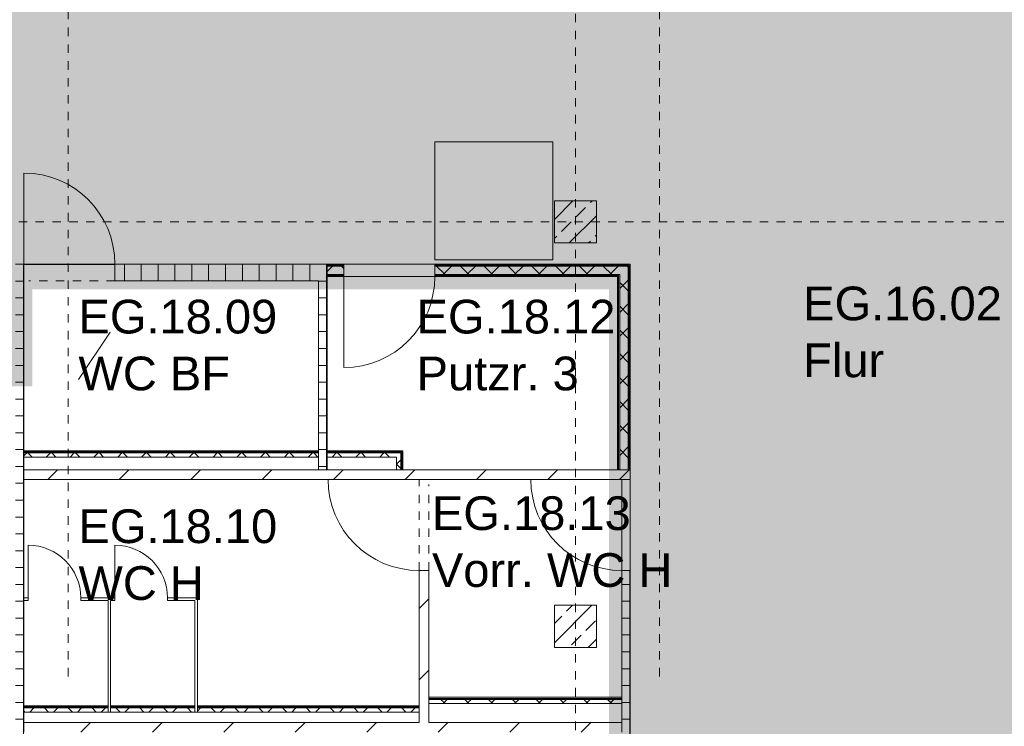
# Model space of a CAD drawing. Header units: metres. Extents: x -54 to 119, y -77 to 33.
# Tile 12 of 138: x -7 to 4, y -42 to -34. Entities that reach past the tile are written whole.
import ezdxf

# ---------------------------------------------------------------- set-up
doc = ezdxf.new("R2010")
doc.units = ezdxf.units.M
doc.linetypes.add('Rasterlinie', pattern=[0.019, 0.01, -0.003, 0.003, -0.003])
doc.linetypes.add('Über Schnittebene 1', pattern=[0.001, 0, -0.001])
for name, color, linetype, lineweight in [('A_Allgemeine Beschriftungen', 7, 'Continuous', 9), ('A_Detailelemente', 7, 'Continuous', 9), ('A_Geschossdecken', 7, 'Continuous', 9), ('A_Importierte Elemente in Familien', 7, 'Continuous', 9), ('A_Raster', 7, 'Continuous', 9), ('A_Räume_Beschriftung', 7, 'Continuous', 9), ('A_Tragwerksstützen_Stahlbeton', 7, 'Continuous', 18), ('A_Türen', 7, 'Continuous', 9), ('A_Wände', 7, 'Continuous', 9), ('A_Wände_Schraffur', 7, 'Continuous', 18)]:
    doc.layers.add(name, color=color, linetype=linetype, lineweight=lineweight)
doc.styles.add('Arial_B', font='txt', dxfattribs={"height": 0.3999999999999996})
pattern_1 = [(0, (0, 0), (0, 0.2), []), (90, (0, 0), (-0.2, 1.224646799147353e-17), [])]
pattern_2 = [(45, (0, 0), (-0.4242640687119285, 0.4242640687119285), [])]
pattern_3 = [(45, (0, 0), (-0.2283954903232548, 0.2283954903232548), []), (45, (0.228, 0), (-0.2283954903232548, 0.2283954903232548), [0.161, -0.081])]
pattern_4 = [(45, (0, 0), (-0.1414213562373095, 0.1414213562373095), []), (135, (0, 0), (-0.1414213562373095, -0.1414213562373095), [])]

# ---------------------------------------------------------------- blocks, each defined once
blk = doc.blocks.new('GSH_Tuer_I_1flg_SZ_OL - 1080x3200_2135_Voll-4240625-BS_Übersicht_EG_BRANDSCHUTZ')
at = {"layer": 'A_Türen', "linetype": 'Über Schnittebene 1'}
for p, q in [((-0.540000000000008, 0.0855653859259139), (0.479999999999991, 0.0855653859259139)), ((-0.540000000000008, -0.1144346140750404), (0.5399999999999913, -0.1144346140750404))]:
    blk.add_line(p, q, dxfattribs=at)
at = {"layer": 'A_Türen'}
blk.add_line((0.5399999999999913, -1.194434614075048), (0.5399999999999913, -0.1144346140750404), dxfattribs=at)
blk.add_arc((0.5399999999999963, -0.1144346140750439), 1.080000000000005, 179.9999999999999, 269.9999999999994, dxfattribs=at)
blk = doc.blocks.new('GSH_Tuer_I_1flg_SZ_OL - 1080x3200_2135_Voll-4240630-BS_Übersicht_EG_BRANDSCHUTZ')
at = {"layer": 'A_Türen'}
blk.add_line((0.5399999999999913, 1.169434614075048), (0.5399999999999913, 0.0894346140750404), dxfattribs=at)
at = {"layer": 'A_Türen', "linetype": 'Über Schnittebene 1'}
for p, q in [((-0.540000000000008, 0.08943461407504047), (0.5399999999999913, 0.08943461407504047)), ((-0.540000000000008, -0.06056538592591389), (0.479999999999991, -0.06056538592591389))]:
    blk.add_line(p, q, dxfattribs=at)
at = {"layer": 'A_Türen'}
blk.add_arc((0.5399999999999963, 0.08943461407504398), 1.080000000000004, 90.00000000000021, 180.0000000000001, dxfattribs=at)
blk = doc.blocks.new('IPRO_Tuer_I_WC - 625x2000-3642983-BS_Übersicht_EG_BRANDSCHUTZ')
at = {"layer": 'A_Türen'}
blk.add_line((0.3124999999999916, -0.02943461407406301), (0.3124999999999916, -0.6544346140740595), dxfattribs=at)
blk.add_arc((0.3124999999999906, -0.02943461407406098), 0.6249999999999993, 180.0000000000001, 269.9999999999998, dxfattribs=at)
blk = doc.blocks.new('GSH_Tuer_I_1flg_SZ_OL - 1080x3000_2135_Voll-4495170-BS_Übersicht_EG_BRANDSCHUTZ')
at = {"layer": 'A_Türen'}
blk.add_line((0.5399999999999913, 1.151934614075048), (0.5399999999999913, 0.07193461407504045), dxfattribs=at)
at = {"layer": 'A_Türen', "linetype": 'Über Schnittebene 1'}
for p, q in [((-0.540000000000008, 0.07193461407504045), (0.5399999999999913, 0.07193461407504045)), ((-0.540000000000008, -0.04306538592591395), (0.479999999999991, -0.04306538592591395))]:
    blk.add_line(p, q, dxfattribs=at)
at = {"layer": 'A_Türen'}
blk.add_arc((0.5399999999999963, 0.07193461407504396), 1.080000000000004, 90.00000000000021, 180.0000000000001, dxfattribs=at)
blk = doc.blocks.new('GSH_Tuer_I_1flg_SZ_OL - 1080x3200_2135_Voll-4494885-BS_Übersicht_EG_BRANDSCHUTZ')
at = {"layer": 'A_Türen'}
blk.add_line((0.5399999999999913, 1.144434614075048), (0.5399999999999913, 0.06443461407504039), dxfattribs=at)
at = {"layer": 'A_Türen', "linetype": 'Über Schnittebene 1'}
for p, q in [((-0.540000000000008, 0.06443461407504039), (0.5399999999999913, 0.06443461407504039)), ((-0.540000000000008, -0.03556538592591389), (0.479999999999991, -0.03556538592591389))]:
    blk.add_line(p, q, dxfattribs=at)
at = {"layer": 'A_Türen'}
blk.add_arc((0.5399999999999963, 0.06443461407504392), 1.080000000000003, 90.00000000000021, 180.0000000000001, dxfattribs=at)
blk = doc.blocks.new('Fluchtweg - Pfeil 1 - Pfeil  1_RW-4646428-BS_Übersicht_EG_BRANDSCHUTZ')
at = {"layer": 'A_Allgemeine Beschriftungen'}
for points in [[(-0.00406858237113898, 2.146699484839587e-16), (-0.00140641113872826, 0.002662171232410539), (-0.001406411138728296, -0.002662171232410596)], [(0.005931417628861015, -0.001200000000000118), (-0.001406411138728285, -0.001200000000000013), (-0.001406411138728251, 0.001199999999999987), (0.005931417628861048, 0.001199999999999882)]]:
    blk.add_hatch(color=256, dxfattribs=at).paths.add_polyline_path(points, flags=0)
blk = doc.blocks.new('Brandmelder DIN ISO 23601 - Brandmelder-7036843-BS_Übersicht_EG_BRANDSCHUTZ')
at = {"layer": 'A_Importierte Elemente in Familien'}
h = blk.add_hatch(color=256, dxfattribs=at)
edge = h.paths.add_edge_path(flags=0)
edge.add_line((-0.002467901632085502, 0.002712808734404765), (-0.002467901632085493, 0.001238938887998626))
edge.add_line((-0.002467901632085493, 0.001238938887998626), (-0.002027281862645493, 0.001238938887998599))
edge.add_line((-0.002027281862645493, 0.001238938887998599), (-0.002027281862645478, -0.00112065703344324))
edge.add_line((-0.002155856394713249, -0.001120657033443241), (-0.002027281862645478, -0.00112065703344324))
edge.add_line((-0.002155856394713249, -0.001120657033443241), (-0.002155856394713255, -0.000303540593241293))
edge.add_line((-0.002155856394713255, -0.0003035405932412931), (-0.00221021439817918, -0.0001129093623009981))
edge.add_arc((-0.002446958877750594, -0.00019667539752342), 0.000251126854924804, 19.48503514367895, 160.6502538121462)
edge.add_line((-0.002683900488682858, -0.0001134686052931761), (-0.002683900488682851, -0.001373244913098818))
edge.add_line((-0.002683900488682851, -0.001373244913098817), (-0.002075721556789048, -0.002539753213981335))
edge.add_line((-0.002075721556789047, -0.002672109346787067), (-0.002075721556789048, -0.002539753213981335))
edge.add_line((-0.002075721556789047, -0.002672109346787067), (-0.0002212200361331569, -0.002672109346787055))
edge.add_line((-0.0002212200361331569, -0.002672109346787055), (-0.0002212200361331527, -0.003341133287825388))
edge.add_line((-0.0002212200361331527, -0.003341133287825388), (-0.003341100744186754, -0.003341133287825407))
edge.add_line((-0.003341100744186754, -0.003341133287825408), (-0.003341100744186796, 0.003341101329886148))
edge.add_line((-0.003341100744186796, 0.003341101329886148), (-0.0009763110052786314, 0.003341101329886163))
edge.add_line((-0.0009763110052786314, 0.003341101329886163), (-0.0009763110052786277, 0.002712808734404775))
edge.add_line((-0.0009763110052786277, 0.002712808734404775), (-0.002467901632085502, 0.002712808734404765))
h = blk.add_hatch(color=256, dxfattribs=at)
edge = h.paths.add_edge_path(flags=0)
edge.add_line((-0.0004104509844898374, -0.0002696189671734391), (-0.0003859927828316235, -0.000231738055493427))
edge.add_line((-0.000419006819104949, -0.0002847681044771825), (-0.0004104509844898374, -0.0002696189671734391))
edge = h.paths.add_edge_path(flags=0)
edge.add_line((-0.0008851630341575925, -4.099037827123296e-06), (-0.000885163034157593, 7.129604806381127e-06))
edge.add_line((-0.0009633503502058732, -4.099037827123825e-06), (-0.0008851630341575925, -4.099037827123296e-06))
edge = h.paths.add_edge_path(flags=0)
edge.add_line((-0.001441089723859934, 0.0001774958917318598), (-0.001441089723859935, 0.0002505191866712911))
edge.add_line((-0.001543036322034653, 0.0001774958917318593), (-0.001441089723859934, 0.0001774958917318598))
edge = h.paths.add_edge_path(flags=0)
edge.add_line((0.002021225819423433, 0.00196148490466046), (0.0009645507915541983, 0.001633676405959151))
edge.add_line((0.0009645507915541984, 0.001633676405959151), (0.001140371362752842, 0.0005473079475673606))
edge.add_line((0.001140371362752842, 0.0005473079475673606), (0.0005895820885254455, -0.0008552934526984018))
edge.add_line((0.0005895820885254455, -0.0008552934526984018), (0.001136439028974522, -0.001623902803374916))
edge.add_line((0.001136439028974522, -0.001623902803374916), (0.001136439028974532, -0.003341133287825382))
edge.add_line((0.001136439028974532, -0.003341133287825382), (-0.0002212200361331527, -0.00334113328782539))
edge.add_line((-0.0002212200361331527, -0.00334113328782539), (-0.0002212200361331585, -0.002287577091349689))
edge.add_arc((-0.0004260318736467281, -0.001868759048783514), 0.0004662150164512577, 296.0597167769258, 351.2581299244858)
edge.add_line((3.476716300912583e-05, -0.001939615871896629), (3.476716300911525e-05, -0.0002322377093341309))
edge.add_arc((-0.0001757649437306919, -0.0003601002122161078), 0.0002463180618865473, 31.27157321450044, 148.5923489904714)
edge.add_line((-0.0004313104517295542, -0.000284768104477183), (-0.000419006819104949, -0.0002847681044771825))
edge.add_line((-0.0004313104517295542, -0.000284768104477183), (-0.0004313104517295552, -1.72525404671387e-05))
edge.add_arc((-0.0006610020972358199, -5.653615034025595e-05), 0.0002330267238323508, 9.705258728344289, 164.1444958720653)
edge.add_line((-0.0009633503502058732, -4.099037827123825e-06), (-0.0009633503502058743, 0.0001935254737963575))
edge.add_arc((-0.00121357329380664, 0.0001268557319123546), 0.0002589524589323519, 14.91936452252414, 151.4743111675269)
edge.add_line((-0.001543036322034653, 0.0001774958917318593), (-0.00154303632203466, 0.00123893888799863))
edge.add_line((-0.00154303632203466, 0.00123893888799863), (-0.0009763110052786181, 0.001238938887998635))
edge.add_line((-0.0009763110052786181, 0.001238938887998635), (-0.0009763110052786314, 0.003341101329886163))
edge.add_line((-0.0009763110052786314, 0.003341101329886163), (0.002021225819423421, 0.003341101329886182))
edge.add_line((0.002021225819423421, 0.003341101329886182), (0.002021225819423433, 0.00196148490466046))
h = blk.add_hatch(color=256, dxfattribs=at)
edge = h.paths.add_edge_path(flags=0)
edge.add_line((0.003341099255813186, 0.00334110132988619), (0.003341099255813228, -0.003341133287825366))
edge.add_line((0.003341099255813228, -0.003341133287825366), (0.001136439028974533, -0.003341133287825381))
edge.add_line((0.001136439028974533, -0.003341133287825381), (0.001136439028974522, -0.001623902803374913))
edge.add_arc((0.002245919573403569, -0.001540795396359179), 0.001112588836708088, 184.2838313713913, 228.6293256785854)
edge.add_arc((0.002432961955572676, -0.001078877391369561), 0.00159142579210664, 234.5778982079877, 279.8555089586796)
edge.add_line((0.002705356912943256, -0.002646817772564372), (0.002705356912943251, -0.001941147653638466))
edge.add_line((0.002705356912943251, -0.001941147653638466), (0.002694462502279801, -0.001578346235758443))
edge.add_line((0.002694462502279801, -0.001578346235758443), (0.002705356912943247, -0.001226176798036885))
edge.add_line((0.002705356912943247, -0.001226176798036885), (0.002705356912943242, -0.0005055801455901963))
edge.add_line((0.002705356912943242, -0.0005055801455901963), (0.002702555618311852, -0.0001150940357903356))
edge.add_line((0.002702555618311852, -0.0001150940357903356), (0.002705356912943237, 0.0002291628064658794))
edge.add_line((0.002705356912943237, 0.0002291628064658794), (0.002705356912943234, 0.000951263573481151))
edge.add_arc((0.003490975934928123, 0.002307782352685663), 0.001567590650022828, 224.4196320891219, 239.9230017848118, ccw=False)
edge.add_arc((0.003312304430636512, 0.002106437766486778), 0.001299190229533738, 186.4059159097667, 223.5925616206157, ccw=False)
edge.add_line((0.002021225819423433, 0.001961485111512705), (0.002021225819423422, 0.003341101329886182))
edge.add_line((0.002021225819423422, 0.003341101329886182), (0.003341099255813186, 0.00334110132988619))
h = blk.add_hatch(color=256, dxfattribs=at)
edge = h.paths.add_edge_path(flags=0)
edge.add_line((-0.002254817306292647, 0.001975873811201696), (-0.002135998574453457, 0.001975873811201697))
edge.add_line((-0.002254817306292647, 0.001975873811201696), (-0.00225481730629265, 0.002516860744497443))
edge.add_line((-0.00225481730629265, 0.002516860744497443), (-0.001189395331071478, 0.002516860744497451))
edge.add_line((-0.001189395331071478, 0.002516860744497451), (-0.001189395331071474, 0.001975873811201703))
edge.add_line((-0.001311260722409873, 0.001975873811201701), (-0.001189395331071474, 0.001975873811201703))
edge.add_arc((-0.001723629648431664, 0.001981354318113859), 0.0004124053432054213, 359.2385667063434, 540.7614332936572)
h = blk.add_hatch(color=256, dxfattribs=at)
edge = h.paths.add_edge_path(flags=0)
edge.add_arc((-0.001723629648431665, 0.001981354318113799), 0.0004124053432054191, 180.7614332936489, 359.238566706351)
edge.add_line((-0.001189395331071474, 0.001975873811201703), (-0.001311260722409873, 0.001975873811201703))
edge.add_line((-0.001189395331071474, 0.001975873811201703), (-0.001189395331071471, 0.001434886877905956))
edge.add_line((-0.001189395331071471, 0.001434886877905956), (-0.001428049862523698, 0.001434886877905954))
edge.add_line((-0.001428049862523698, 0.001434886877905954), (-0.001428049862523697, 0.001238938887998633))
edge.add_line((-0.00154303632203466, 0.001238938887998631), (-0.001428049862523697, 0.001238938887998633))
edge.add_arc((-0.001785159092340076, 0.001244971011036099), 0.0002421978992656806, 358.5728574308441, 541.4271425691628)
edge.add_line((-0.002088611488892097, 0.001238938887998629), (-0.002027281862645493, 0.0012389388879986))
edge.add_line((-0.002088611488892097, 0.001238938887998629), (-0.002088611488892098, 0.00143488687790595))
edge.add_line((-0.002088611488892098, 0.00143488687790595), (-0.002254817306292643, 0.001434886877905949))
edge.add_line((-0.002254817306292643, 0.001434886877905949), (-0.002254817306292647, 0.001975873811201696))
edge.add_line((-0.002254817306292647, 0.001975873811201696), (-0.002135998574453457, 0.001975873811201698))
h = blk.add_hatch(color=256, dxfattribs=at)
edge = h.paths.add_edge_path(flags=0)
edge.add_arc((0.003327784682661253, 0.001482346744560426), 0.001399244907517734, 159.8611230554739, 243.5874614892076)
edge.add_line((0.002705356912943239, 0.0002291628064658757), (0.002702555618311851, -0.0001150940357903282))
edge.add_arc((0.00371151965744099, 0.001593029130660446), 0.001983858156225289, 205.7146269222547, 239.4302581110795, ccw=False)
edge.add_arc((-0.001008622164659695, -0.0002391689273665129), 0.003089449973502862, 18.32656048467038, 31.17235520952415)
edge.add_arc((0.001044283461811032, 0.0008715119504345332), 0.0007663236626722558, 39.59896584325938, 95.97218717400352)
edge.add_line((0.0009645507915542, 0.001633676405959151), (0.002021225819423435, 0.00196148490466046))
h = blk.add_hatch(color=256, dxfattribs=at)
edge = h.paths.add_edge_path(flags=0)
edge.add_arc((0.002682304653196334, 0.00119282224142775), 0.001395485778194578, 189.6059068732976, 216.7551333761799)
edge.add_arc((0.002446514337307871, 0.0008750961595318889), 0.001022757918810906, 210.3855511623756, 284.4978676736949)
edge.add_line((0.002702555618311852, -0.0001150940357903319), (0.002705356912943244, -0.0005055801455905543))
edge.add_arc((0.003218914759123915, 0.002198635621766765), 0.002752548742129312, 242.9553600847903, 259.2470052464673, ccw=False)
edge.add_arc((0.002966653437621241, 0.001607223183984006), 0.002111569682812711, 210.1294976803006, 241.75515556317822, ccw=False)
edge.add_line((0.00114037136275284, 0.0005473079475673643), (0.0009645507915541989, 0.001633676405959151))
edge.add_arc((0.0001178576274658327, 0.0007804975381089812), 0.001201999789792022, 8.586404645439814, 45.21860566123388, ccw=False)
h = blk.add_hatch(color=256, dxfattribs=at)
edge = h.paths.add_edge_path(flags=0)
edge.add_line((0.002705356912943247, -0.001226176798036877), (0.002694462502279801, -0.001578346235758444))
edge.add_arc((0.002879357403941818, -0.0001194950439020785), 0.001470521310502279, 242.0142221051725, 262.77683994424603, ccw=False)
edge.add_arc((0.003389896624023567, 0.0005059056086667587), 0.002267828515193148, 220.2675334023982, 238.0351821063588, ccw=False)
edge.add_arc((0.001070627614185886, -0.001458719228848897), 0.0007717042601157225, 40.26753340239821, 128.5615330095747)
edge.add_line((0.000589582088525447, -0.0008552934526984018), (0.001140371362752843, 0.0005473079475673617))
edge.add_arc((0.002844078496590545, 0.0004649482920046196), 0.001696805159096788, 177.2323940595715, 265.3105741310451)
h = blk.add_hatch(color=256, dxfattribs=at)
edge = h.paths.add_edge_path(flags=0)
edge.add_arc((0.002095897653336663, -0.0008907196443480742), 0.0009116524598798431, 214.9220074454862, 311.0389025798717)
edge.add_line((0.002694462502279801, -0.001578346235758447), (0.002705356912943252, -0.001941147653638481))
edge.add_arc((0.002179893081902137, -0.000491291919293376), 0.001540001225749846, 227.3461867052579, 289.9217778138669, ccw=False)
edge.add_line((0.001136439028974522, -0.001623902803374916), (0.000589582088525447, -0.0008552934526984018))
edge.add_arc((0.000501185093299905, -0.001770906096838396), 0.0009198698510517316, 22.924189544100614, 84.48552141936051, ccw=False)
at = {"layer": 'A_Allgemeine Beschriftungen'}
for p, q in [((-0.003499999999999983, -0.003499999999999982), (-0.003500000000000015, 0.003500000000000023)), ((-0.003500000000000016, 0.003500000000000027), (0.003499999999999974, 0.003500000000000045)), ((0.003499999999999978, 0.003500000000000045), (0.003499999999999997, -0.003499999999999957)), ((0.003499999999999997, -0.003499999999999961), (-0.00349999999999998, -0.003499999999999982))]:
    blk.add_line(p, q, dxfattribs=at)
at = {"layer": 'A_Importierte Elemente in Familien', "flags": 128}
for points in [[(0.003499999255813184, 0.003500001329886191), (0.001749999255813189, 0.00350000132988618), (-7.441868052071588e-10, 0.003500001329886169), (-0.0017500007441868, 0.003500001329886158), (-0.003500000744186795, 0.003500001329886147)], [(-0.003500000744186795, 0.003500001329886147), (-0.003500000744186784, 0.001750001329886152), (-0.003500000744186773, 1.329886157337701e-09), (-0.003500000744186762, -0.001749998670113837), (-0.003500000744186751, -0.003499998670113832)], [(0.003499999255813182, 0.003500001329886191), (0.001749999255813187, 0.00350000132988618), (-7.4418680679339e-10, 0.003500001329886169), (-0.001750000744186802, 0.003500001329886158), (-0.003500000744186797, 0.003500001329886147)], [(-0.003500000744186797, 0.003500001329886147), (-0.003500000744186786, 0.001750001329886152), (-0.003500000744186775, 1.329886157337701e-09), (-0.003500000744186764, -0.001749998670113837), (-0.003500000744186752, -0.003499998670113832)], [(0.003499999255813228, -0.003499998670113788), (0.003499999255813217, -0.001749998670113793), (0.003499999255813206, 1.329886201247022e-09), (0.003499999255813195, 0.001750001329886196), (0.003499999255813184, 0.003500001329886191)], [(0.003499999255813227, -0.003499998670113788), (0.003499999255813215, -0.001749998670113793), (0.003499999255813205, 1.329886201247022e-09), (0.003499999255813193, 0.001750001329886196), (0.003499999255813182, 0.003500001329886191)], [(-0.003500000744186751, -0.003499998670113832), (-0.001750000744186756, -0.003499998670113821), (-7.441867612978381e-10, -0.00349999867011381), (0.001749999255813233, -0.003499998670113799), (0.003499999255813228, -0.003499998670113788)], [(-0.003500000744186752, -0.003499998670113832), (-0.001750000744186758, -0.003499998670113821), (-7.441867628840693e-10, -0.00349999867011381), (0.001749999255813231, -0.003499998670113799), (0.003499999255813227, -0.003499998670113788)]]:
    blk.add_lwpolyline(points, dxfattribs=at)

msp = doc.modelspace()

# ---------------------------------------------------------------- hatches: boundary and pattern name
at = {"layer": 'A_Detailelemente', "true_color": 0xc2e2c4}
h = msp.add_hatch(color=254, dxfattribs=at)
h.paths.add_polyline_path([(1.056007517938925, -53.74696157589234), (6.696007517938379, -53.74696157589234), (6.696007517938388, -43.99696157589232), (12.86400751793, -43.99696157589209), (12.86400751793, -32.19696157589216), (-0.4439924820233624, -32.19696157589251), (-0.4439924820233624, -32.29696157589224), (-44.04399248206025, -32.29696157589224), (-44.04399248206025, -32.19696157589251), (-44.5784924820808, -32.19696157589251), (-44.5784924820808, -36.79696157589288), (-0.193992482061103, -36.79696157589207), (-0.1939924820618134, -53.74696157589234), (1.006007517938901, -53.74696157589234)], flags=0)
h.paths.add_polyline_path([(-14.99399248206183, -33.27196157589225), (-14.99399248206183, -33.27195647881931), (-14.99777202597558, -32.94696157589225)], flags=0)
at = {"layer": 'A_Detailelemente', "true_color": 0xebdb14}
msp.add_hatch(color=40, dxfattribs=at).paths.add_polyline_path([(-0.3189924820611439, -53.84696157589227), (-0.09399248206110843, -53.84696157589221), (-0.09608203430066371, -53.74696157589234), (-0.1939924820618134, -53.74696157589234), (-0.193992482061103, -36.79696157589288), (-7.59399248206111, -36.79696157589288), (-7.593992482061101, -37.94696157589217), (-10.44399248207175, -37.94696157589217), (-10.44399248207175, -36.79696157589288), (-27.34399248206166, -36.79696157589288), (-27.34399248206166, -37.94696157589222), (-30.14399248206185, -37.94696157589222), (-30.14399248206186, -36.79696157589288), (-44.44399248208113, -36.79696157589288), (-44.44399248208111, -37.09696157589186), (-31.31899248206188, -37.09696157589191), (-31.31899248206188, -36.99696157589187), (-30.45899248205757, -36.99696157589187), (-31.23899248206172, -37.07696157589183), (-31.24142594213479, -37.09696157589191), (-30.44399248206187, -37.09696157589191), (-30.44399248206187, -38.24696157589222), (-27.04399248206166, -38.24696157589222), (-27.04399248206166, -37.09696157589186), (-10.75899248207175, -37.09696157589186), (-10.75899248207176, -38.24696157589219), (-7.293992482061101, -38.24696157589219), (-7.293992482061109, -37.09696157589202), (-0.4439924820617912, -37.09696157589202), (-0.4439924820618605, -53.84696157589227)], flags=0)
at = {"layer": 'A_Tragwerksstützen_Stahlbeton', "lineweight": 9}
h = msp.add_hatch(dxfattribs=at)
h.set_pattern_fill('FP_9', color=256, style=0, pattern_type=2)
h.set_pattern_definition(pattern_3)
h.paths.add_polyline_path([(-0.5939924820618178, -36.54696157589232), (-0.5939924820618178, -36.04696157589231), (-1.093992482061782, -36.04696157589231), (-1.093992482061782, -36.54696157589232)], flags=0)
h = msp.add_hatch(dxfattribs=at)
h.set_pattern_fill('FP_9', color=256, style=0, pattern_type=2)
h.set_pattern_definition(pattern_3)
h.paths.add_polyline_path([(-0.6944949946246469, -41.34696157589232), (-0.5939924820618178, -41.34696157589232), (-0.5939924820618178, -40.84696157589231), (-1.093992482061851, -40.84696157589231), (-1.093992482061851, -41.34696157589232), (-0.8439924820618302, -41.34696157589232)], flags=0)
at = {"layer": 'A_Wände_Schraffur', "lineweight": 9}
h = msp.add_hatch(dxfattribs=at)
h.set_pattern_fill('FP_1', color=256, style=0, pattern_type=2)
h.set_pattern_definition(pattern_1)
h.paths.add_polyline_path([(-7.472757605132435, -45.24696157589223), (-7.393992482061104, -45.24696157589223), (-7.393992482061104, -36.79696157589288), (-7.493992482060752, -36.79696157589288), (-7.493992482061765, -45.24696157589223)], flags=0)
h = msp.add_hatch(dxfattribs=at)
h.set_pattern_fill('FP_1', color=256, style=0, pattern_type=2)
h.set_pattern_definition(pattern_1)
h.paths.add_polyline_path([(-6.313992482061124, -36.99696157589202), (-3.893992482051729, -36.99696157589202), (-3.893992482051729, -36.79696157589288), (-6.313992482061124, -36.79696157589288), (-6.313992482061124, -36.802405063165)], flags=0)
h = msp.add_hatch(dxfattribs=at)
h.set_pattern_fill('FP_1', color=256, style=0, pattern_type=2)
h.set_pattern_definition(pattern_1)
h.paths.add_polyline_path([(-3.793992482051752, -39.23946157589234), (-3.793992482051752, -36.79696157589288), (-3.893992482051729, -36.79696157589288), (-3.89399248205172, -39.23946157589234)], flags=0)
h = msp.add_hatch(dxfattribs=at)
h.set_pattern_fill('FP_2', color=256, style=0, pattern_type=2)
h.set_pattern_definition(pattern_4)
h.paths.add_polyline_path([(-3.593992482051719, -36.92196157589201), (-3.593992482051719, -36.82196157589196), (-3.793992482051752, -36.82196157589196), (-3.793992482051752, -36.92196157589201)], flags=0)
h.paths.add_polyline_path([(-0.3439924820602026, -36.92196157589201), (-0.3189924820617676, -36.92196157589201), (-0.3210472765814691, -36.82196157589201), (-2.513992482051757, -36.82196157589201), (-2.513992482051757, -36.92196157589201), (-0.3525541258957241, -36.92196157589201)], flags=0)
h = msp.add_hatch(dxfattribs=at)
h.set_pattern_fill('FP_2', color=256, style=0, pattern_type=2)
h.set_pattern_definition(pattern_4)
h.paths.add_polyline_path([(-0.2939924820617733, -39.23946157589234), (-0.2189924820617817, -39.23946157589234), (-0.2189924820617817, -36.82196157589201), (-0.3189924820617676, -36.82420038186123), (-0.3189924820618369, -39.23946157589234)], flags=0)
h = msp.add_hatch(dxfattribs=at)
h.set_pattern_fill('FP_2', color=256, style=0, pattern_type=2)
h.set_pattern_definition(pattern_4)
h.paths.add_polyline_path([(-6.313992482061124, -39.08946157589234), (-3.893992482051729, -39.08946157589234), (-3.893992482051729, -39.03946157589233), (-7.393992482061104, -39.03946157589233), (-7.393992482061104, -39.08946157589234), (-7.049683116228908, -39.08946157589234)], flags=0)
h = msp.add_hatch(dxfattribs=at)
h.set_pattern_fill('FP_2', color=256, style=0, pattern_type=2)
h.set_pattern_definition(pattern_4)
h.paths.add_polyline_path([(-2.968992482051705, -39.0894615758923), (-2.968992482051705, -39.03946157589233), (-3.793992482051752, -39.03946157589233), (-3.793992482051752, -39.0894615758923)], flags=0)
h = msp.add_hatch(dxfattribs=at)
h.set_pattern_fill('FP_2', color=256, style=0, pattern_type=2)
h.set_pattern_definition(pattern_4)
h.paths.add_polyline_path([(-2.968992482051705, -39.23946157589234), (-2.918992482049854, -39.23946157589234), (-2.918992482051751, -39.03946157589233), (-2.968992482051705, -39.03946157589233), (-2.968992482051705, -39.23735148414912)], flags=0)
h = msp.add_hatch(dxfattribs=at)
h.set_pattern_fill('FP_64', color=256, style=0, pattern_type=2)
h.set_pattern_definition(pattern_2)
h.paths.add_polyline_path([(-0.2867684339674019, -39.35446157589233), (-0.193992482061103, -39.35446157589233), (-0.193992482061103, -39.23946157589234), (-7.393992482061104, -39.23946157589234), (-7.393992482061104, -39.35446157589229), (-0.2939924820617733, -39.35446157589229)], flags=0)
h = msp.add_hatch(dxfattribs=at)
h.set_pattern_fill('FP_64', color=256, style=0, pattern_type=2)
h.set_pattern_definition(pattern_2)
h.paths.add_polyline_path([(-2.586492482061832, -45.23946157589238), (-2.586492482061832, -43.43446157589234), (-2.701492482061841, -43.43446157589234), (-2.701492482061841, -45.23946157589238)], flags=0)
h.paths.add_polyline_path([(-2.586492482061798, -42.23946157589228), (-2.586492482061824, -40.43446157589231), (-2.701492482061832, -40.43446157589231), (-2.701492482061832, -42.23946157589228)], flags=0)
h = msp.add_hatch(dxfattribs=at)
h.set_pattern_fill('FP_1', color=256, style=0, pattern_type=2)
h.set_pattern_definition(pattern_1)
h.paths.add_polyline_path([(-0.2939924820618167, -45.35446157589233), (-0.1939924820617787, -45.35446157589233), (-0.193992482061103, -44.0069615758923), (-0.293992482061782, -44.0069615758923), (-0.2939924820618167, -45.29696157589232)], flags=0)
h.paths.add_polyline_path([(-0.2867684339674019, -42.95696157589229), (-0.1939924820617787, -42.95696157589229), (-0.193992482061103, -40.43446157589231), (-0.2939924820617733, -40.43446157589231), (-0.293992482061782, -42.95696157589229)], flags=0)
h = msp.add_hatch(dxfattribs=at)
h.set_pattern_fill('FP_2', color=256, style=0, pattern_type=2)
h.set_pattern_definition(pattern_4)
h.paths.add_polyline_path([(-2.541073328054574, -42.01446157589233), (-0.293992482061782, -42.01446157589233), (-0.2956536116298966, -41.96446157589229), (-2.586492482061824, -41.96446157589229), (-2.586492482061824, -42.01446157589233)], flags=0)
h = msp.add_hatch(dxfattribs=at)
h.set_pattern_fill('FP_2', color=256, style=0, pattern_type=2)
h.set_pattern_definition(pattern_4)
h.paths.add_polyline_path([(-4.795378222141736, -42.11446157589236), (-2.701492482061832, -42.11446157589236), (-2.701492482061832, -42.06446157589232), (-5.332742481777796, -42.06446157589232), (-5.332742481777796, -42.11446157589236)], flags=0)
h.paths.add_polyline_path([(-7.381492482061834, -42.11446157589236), (-6.393992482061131, -42.11446157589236), (-6.393992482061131, -42.06446157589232), (-7.393992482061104, -42.0644615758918), (-7.392065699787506, -42.11446157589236)], flags=0)
h.paths.add_polyline_path([(-5.362742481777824, -42.11446157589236), (-5.362742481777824, -42.06446157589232), (-6.363992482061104, -42.06446157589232), (-6.363992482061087, -42.11446157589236)], flags=0)
h = msp.add_hatch(dxfattribs=at)
h.set_pattern_fill('FP_64', color=256, style=0, pattern_type=2)
h.set_pattern_definition(pattern_2)
h.paths.add_polyline_path([(-2.541073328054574, -42.35446157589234), (-0.293992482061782, -42.35446157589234), (-0.293992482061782, -42.23946157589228), (-7.393992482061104, -42.23946157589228), (-7.393992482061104, -42.35446157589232), (-2.701492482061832, -42.35446157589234)], flags=0)

# ---------------------------------------------------------------- linework, layer by layer
at = {"layer": 'A_Geschossdecken'}
for p, q in [((-7.393992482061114, -36.79696157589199), (-6.313992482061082, -36.79696157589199)), ((-6.313992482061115, -36.80240506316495), (-7.393992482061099, -36.80240506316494)), ((-3.593992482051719, -36.79696157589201), (-2.513992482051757, -36.79696157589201)), ((-2.513992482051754, -36.94696157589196), (-3.593992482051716, -36.94696157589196)), ((-0.2939924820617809, -40.43446157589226), (-0.2939924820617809, -39.35446157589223)), ((-0.1939924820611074, -39.35446157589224), (-0.1939924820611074, -40.43446157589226))]:
    msp.add_line(p, q, dxfattribs=at)
at = {"layer": 'A_Raster', "linetype": 'Rasterlinie'}
for p, q in [((-6.868992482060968, -41.6913407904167), (-6.868992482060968, 20.45565528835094)), ((0.1560075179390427, -41.6913407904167), (0.1560075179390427, 20.45565528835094)), ((-0.8439924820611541, -76.12803487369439), (-0.8439924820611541, -20.78254856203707)), ((-52.6553280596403, -36.29696157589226), (25.78896083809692, -36.29696157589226))]:
    msp.add_line(p, q, dxfattribs=at)
at = {"layer": 'A_Räume_Beschriftung'}
msp.add_line((-6.368535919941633, -37.60528314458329), (-6.746338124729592, -38.16648044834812), dxfattribs=at)
at = {"layer": 'A_Tragwerksstützen_Stahlbeton'}
for p, q in [((-0.5939924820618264, -36.04696157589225), (-1.093992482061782, -36.04696157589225)), ((-1.093992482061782, -36.04696157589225), (-1.093992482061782, -36.54696157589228)), ((-0.5939924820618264, -36.54696157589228), (-0.5939924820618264, -36.04696157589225)), ((-1.093992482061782, -36.54696157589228), (-0.5939924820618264, -36.54696157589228)), ((-0.5939924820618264, -40.84696157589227), (-1.093992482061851, -40.84696157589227)), ((-1.093992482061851, -40.84696157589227), (-1.093992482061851, -41.34696157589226)), ((-0.5939924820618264, -41.34696157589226), (-0.5939924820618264, -40.84696157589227)), ((-1.093992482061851, -41.34696157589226), (-0.5939924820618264, -41.34696157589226))]:
    msp.add_line(p, q, dxfattribs=at)
at = {"layer": 'A_Wände', "lineweight": 18}
for p, q in [((-7.393992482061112, -36.79696157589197), (-7.493992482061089, -36.79696157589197)), ((-7.393992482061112, -39.01446157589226), (-7.393992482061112, -36.79696157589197)), ((-3.593992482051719, -36.79696157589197), (-6.313992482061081, -36.79696157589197)), ((-6.313992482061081, -36.79696157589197), (-6.313992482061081, -36.99696157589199)), ((-3.793992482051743, -39.01446157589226), (-3.793992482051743, -36.79696157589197)), ((-3.593992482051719, -36.94696157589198), (-3.593992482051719, -36.79696157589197)), ((-0.1939924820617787, -36.79696157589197), (-2.513992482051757, -36.79696157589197)), ((-2.513992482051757, -36.79696157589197), (-2.513992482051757, -36.94696157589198)), ((-0.1939924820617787, -39.35446157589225), (-0.1939924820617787, -36.79696157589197)), ((-3.793992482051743, -36.94696157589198), (-3.593992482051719, -36.94696157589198)), ((-2.513992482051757, -36.94696157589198), (-0.3439924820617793, -36.94696157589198)), ((-0.3439924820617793, -36.94696157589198), (-0.3439924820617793, -39.23946157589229)), ((-6.313992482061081, -36.99696157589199), (-3.89399248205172, -36.99696157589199)), ((-3.89399248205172, -36.99696157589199), (-3.89399248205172, -39.01446157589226)), ((-3.89399248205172, -39.01446157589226), (-7.393992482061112, -39.01446157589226)), ((-2.89399248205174, -39.01446157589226), (-3.793992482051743, -39.01446157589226)), ((-2.89399248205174, -39.23946157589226), (-2.89399248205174, -39.01446157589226)), ((-7.393992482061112, -39.23946157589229), (-7.393992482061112, -39.08946157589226)), ((-7.393992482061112, -39.08946157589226), (-3.89399248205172, -39.08946157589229)), ((-3.89399248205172, -39.08946157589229), (-3.89399248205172, -39.23946157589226)), ((-3.793992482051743, -39.08946157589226), (-2.968992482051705, -39.08946157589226)), ((-3.793992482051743, -39.23946157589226), (-3.793992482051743, -39.08946157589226)), ((-2.968992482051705, -39.08946157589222), (-2.968992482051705, -39.23946157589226)), ((-2.968992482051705, -39.23946157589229), (-7.393992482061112, -39.23946157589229)), ((-2.89399248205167, -39.23946157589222), (-0.1939924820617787, -39.23946157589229)), ((-7.393992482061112, -39.35446157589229), (-0.1939924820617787, -39.35446157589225)), ((-7.393992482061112, -40.7594615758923), (-7.393992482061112, -39.35446157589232)), ((-2.701492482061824, -40.43446157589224), (-2.701492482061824, -42.03946157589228)), ((-2.586492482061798, -40.43446157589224), (-2.701492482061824, -40.43446157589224)), ((-2.586492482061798, -41.9394615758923), (-2.586492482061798, -40.43446157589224)), ((-0.1939924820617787, -40.43446157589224), (-0.2939924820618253, -40.43446157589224)), ((-0.2939924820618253, -40.43446157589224), (-0.2939924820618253, -41.9394615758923)), ((-0.1939924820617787, -42.95696157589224), (-0.1939924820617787, -40.43446157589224)), ((-7.343992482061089, -40.7594615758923), (-7.393992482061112, -40.7594615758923)), ((-7.393992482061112, -42.03946157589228), (-7.393992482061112, -40.78946157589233)), ((-7.393992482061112, -40.78946157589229), (-7.343992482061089, -40.78946157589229)), ((-7.343992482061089, -40.78946157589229), (-7.343992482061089, -40.7594615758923)), ((-6.313992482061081, -40.7594615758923), (-6.718992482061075, -40.7594615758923)), ((-6.718992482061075, -40.7594615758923), (-6.718992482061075, -40.78946157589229)), ((-6.718992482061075, -40.78946157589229), (-6.393992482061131, -40.78946157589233)), ((-6.393992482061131, -40.78946157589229), (-6.393992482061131, -42.03946157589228)), ((-6.363992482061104, -40.78946157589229), (-6.313992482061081, -40.78946157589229)), ((-6.363992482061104, -42.03946157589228), (-6.363992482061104, -40.78946157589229)), ((-6.313992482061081, -40.78946157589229), (-6.313992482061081, -40.7594615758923)), ((-5.332742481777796, -40.7594615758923), (-5.688992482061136, -40.7594615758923)), ((-5.688992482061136, -40.7594615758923), (-5.688992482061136, -40.78946157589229)), ((-5.688992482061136, -40.78946157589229), (-5.362742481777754, -40.78946157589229)), ((-5.362742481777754, -40.78946157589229), (-5.362742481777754, -42.03946157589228)), ((-5.332742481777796, -42.03946157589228), (-5.332742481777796, -40.7594615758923)), ((-0.2939924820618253, -41.93946157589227), (-2.586492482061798, -41.93946157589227)), ((-6.393992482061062, -42.03946157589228), (-7.393992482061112, -42.03946157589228)), ((-5.362742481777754, -42.03946157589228), (-6.363992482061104, -42.03946157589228)), ((-2.701492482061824, -42.03946157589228), (-5.332742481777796, -42.03946157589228)), ((-2.701492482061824, -42.23946157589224), (-7.393992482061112, -42.23946157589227)), ((-0.2939924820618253, -42.23946157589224), (-2.586492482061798, -42.23946157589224))]:
    msp.add_line(p, q, dxfattribs=at)
at = {"layer": 'A_Wände'}
for p, q in [((-3.793992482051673, -36.80946157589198), (-3.593992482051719, -36.80946157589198)), ((-3.793992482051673, -36.82196157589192), (-3.593992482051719, -36.82196157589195)), ((-2.513992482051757, -36.80946157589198), (-0.2064924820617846, -36.80946157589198)), ((-2.513992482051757, -36.82196157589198), (-0.2189924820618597, -36.82196157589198)), ((-0.2189924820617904, -39.23946157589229), (-0.2189924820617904, -36.82196157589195)), ((-0.2064924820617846, -39.23946157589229), (-0.2064924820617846, -36.80946157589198)), ((-3.793992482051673, -36.92196157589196), (-3.59399248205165, -36.92196157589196)), ((-3.793992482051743, -36.93446157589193), (-3.593992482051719, -36.93446157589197)), ((-2.513992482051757, -36.92196157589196), (-0.3189924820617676, -36.92196157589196)), ((-2.513992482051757, -36.93446157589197), (-0.3314924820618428, -36.93446157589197)), ((-0.3314924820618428, -39.23946157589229), (-0.3314924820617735, -36.93446157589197)), ((-0.3189924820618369, -39.23946157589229), (-0.3189924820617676, -36.92196157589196)), ((-7.393992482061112, -39.01446157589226), (-7.393992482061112, -39.08946157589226)), ((-3.89399248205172, -39.02696157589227), (-7.393992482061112, -39.02696157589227)), ((-3.89399248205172, -39.0394615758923), (-7.393992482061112, -39.03946157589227)), ((-3.89399248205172, -39.08946157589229), (-3.89399248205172, -39.01446157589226)), ((-3.793992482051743, -39.01446157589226), (-3.793992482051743, -39.08946157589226)), ((-2.906492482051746, -39.02696157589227), (-3.793992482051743, -39.02696157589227)), ((-2.918992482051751, -39.03946157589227), (-3.793992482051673, -39.03946157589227)), ((-2.918992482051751, -39.23946157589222), (-2.918992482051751, -39.03946157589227)), ((-2.906492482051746, -39.23946157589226), (-2.906492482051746, -39.02696157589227)), ((-7.393992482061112, -39.23946157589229), (-7.393992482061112, -39.35446157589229)), ((-2.968992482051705, -39.23946157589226), (-2.89399248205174, -39.23946157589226)), ((-7.393992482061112, -40.7594615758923), (-7.393992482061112, -40.78946157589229)), ((-2.586492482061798, -41.93946157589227), (-2.586492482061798, -42.23946157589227)), ((-0.2939924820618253, -41.95196157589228), (-2.586492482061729, -41.95196157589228)), ((-0.2939924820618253, -41.96446157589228), (-2.586492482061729, -41.96446157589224)), ((-0.2939924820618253, -42.35446157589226), (-0.2939924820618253, -41.93946157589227)), ((-7.393992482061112, -42.03946157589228), (-7.393992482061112, -42.35446157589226)), ((-6.393992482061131, -42.05196157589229), (-7.393992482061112, -42.05196157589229)), ((-6.393992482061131, -42.06446157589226), (-7.393992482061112, -42.06446157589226)), ((-6.393992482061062, -42.03946157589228), (-6.393992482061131, -42.11446157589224)), ((-6.363992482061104, -42.03946157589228), (-6.363992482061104, -42.11446157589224)), ((-5.362742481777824, -42.05196157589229), (-6.363992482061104, -42.05196157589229)), ((-5.362742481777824, -42.06446157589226), (-6.363992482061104, -42.06446157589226)), ((-5.362742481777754, -42.03946157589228), (-5.362742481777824, -42.11446157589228)), ((-5.332742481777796, -42.03946157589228), (-5.332742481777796, -42.11446157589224)), ((-2.701492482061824, -42.05196157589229), (-5.332742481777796, -42.05196157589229)), ((-2.701492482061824, -42.0644615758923), (-5.332742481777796, -42.06446157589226)), ((-2.701492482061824, -42.23946157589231), (-2.701492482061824, -42.03946157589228)), ((-0.2939924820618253, -42.01446157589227), (-2.586492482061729, -42.01446157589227)), ((-2.701492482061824, -42.11446157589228), (-7.393992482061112, -42.11446157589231))]:
    msp.add_line(p, q, dxfattribs=at)

# ---------------------------------------------------------------- block references
at = {"layer": 'A_Allgemeine Beschriftungen', "xscale": 200, "yscale": 200, "zscale": 200, "rotation": 269.9999999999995}
msp.add_blockref('Fluchtweg - Pfeil 1 - Pfeil  1_RW-4646428-BS_Übersicht_EG_BRANDSCHUTZ', (1.755925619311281, -34.87204347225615), dxfattribs=at)
at = {"layer": 'A_Allgemeine Beschriftungen', "xscale": 200, "yscale": 200, "zscale": 200}
msp.add_blockref('Brandmelder DIN ISO 23601 - Brandmelder-7036843-BS_Übersicht_EG_BRANDSCHUTZ', (-1.813263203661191, -36.04729117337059), dxfattribs=at)
at = {"layer": 'A_Türen'}
for name, p, rotation in [('GSH_Tuer_I_1flg_SZ_OL - 1080x3200_2135_Voll-4240625-BS_Übersicht_EG_BRANDSCHUTZ', (-6.853992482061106, -36.91139618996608), 180), ('GSH_Tuer_I_1flg_SZ_OL - 1080x3200_2135_Voll-4240630-BS_Übersicht_EG_BRANDSCHUTZ', (-3.053992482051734, -36.85752696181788), 180), ('GSH_Tuer_I_1flg_SZ_OL - 1080x3000_2135_Voll-4495170-BS_Übersicht_EG_BRANDSCHUTZ', (-2.629557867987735, -39.89446157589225), 89.9999999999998), ('GSH_Tuer_I_1flg_SZ_OL - 1080x3200_2135_Voll-4494885-BS_Übersicht_EG_BRANDSCHUTZ', (-0.2295578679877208, -39.89446157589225), 90.00000000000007), ('IPRO_Tuer_I_WC - 625x2000-3642983-BS_Übersicht_EG_BRANDSCHUTZ', (-7.0314924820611, -40.78889618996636), 180), ('IPRO_Tuer_I_WC - 625x2000-3642983-BS_Übersicht_EG_BRANDSCHUTZ', (-6.001492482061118, -40.78889618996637), 180)]:
    msp.add_blockref(name, p, dxfattribs=dict(at, rotation=rotation))

# ---------------------------------------------------------------- texts
at = {"layer": 'A_Räume_Beschriftung', "char_height": 0.3999999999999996, "attachment_point": 1, "style": 'Arial_B'}
for s, insert, width in [('EG.16.02', (1.859812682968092, -37.06520824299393), 2.918142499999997), ('EG.18.09', (-6.746338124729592, -37.22146891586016), 2.918142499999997), ('EG.18.12', (-2.730329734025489, -37.22146891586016), 2.918142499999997), ('Flur', (1.859812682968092, -37.73989574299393), 1.298733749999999), ('WC BF', (-6.746338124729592, -37.89615641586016), 2.228691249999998), ('Putzr. 3', (-2.730329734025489, -37.89615641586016), 2.501264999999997), ('EG.18.13', (-2.548470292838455, -39.55420325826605), 2.918142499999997), ('EG.18.10', (-6.746338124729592, -39.70910277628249), 2.918142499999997), ('Vorr. WC H', (-2.548470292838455, -40.22889075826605), 3.623627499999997), ('WC H', (-6.746338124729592, -40.38379027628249), 1.811813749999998)]:
    msp.add_mtext(s, dxfattribs=dict(at, insert=insert, width=width))

doc.saveas('drawing.dxf')
